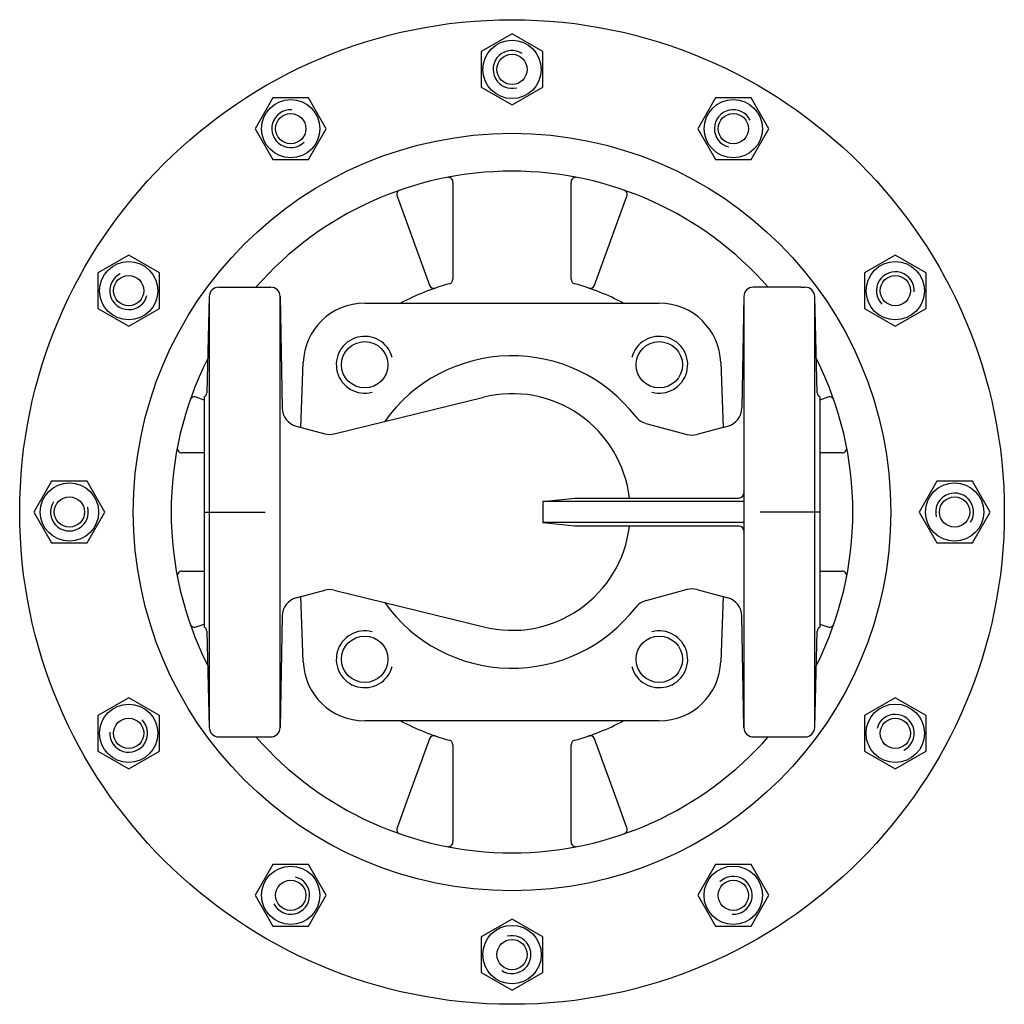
# Model space of a CAD drawing. Extents: x -3 to 205, y 63 to 271.
import ezdxf

# ---------------------------------------------------------------- set-up
doc = ezdxf.new("R2010")
doc.units = 0
doc.layers.get('0').update_dxf_attribs({"linetype": 'CONTINUOUS'})

# ---------------------------------------------------------------- blocks, each defined once
blk = doc.blocks.new('DMA160', base_point=(-2.91, 62.89))
at = {"color": 7}
for p, q in [((101.09, 267.9), (94.59, 264.15)), ((107.59, 264.15), (101.09, 267.9)), ((94.59, 264.15), (94.59, 256.64)), ((107.59, 256.64), (107.59, 264.15)), ((94.59, 256.64), (101.09, 252.89)), ((101.09, 252.89), (107.59, 256.64)), ((50.58, 254.37), (46.83, 247.87)), ((58.09, 254.37), (50.58, 254.37)), ((61.84, 247.87), (58.09, 254.37)), ((144.08, 254.37), (140.33, 247.87)), ((151.59, 254.37), (144.08, 254.37)), ((155.34, 247.87), (151.59, 254.37)), ((46.83, 247.87), (50.58, 241.37)), ((58.09, 241.37), (61.84, 247.87)), ((140.33, 247.87), (144.08, 241.37)), ((151.59, 241.37), (155.34, 247.87)), ((50.58, 241.37), (58.09, 241.37)), ((144.08, 241.37), (151.59, 241.37)), ((20.11, 221.15), (13.61, 217.4)), ((26.61, 217.4), (20.11, 221.15)), ((182.06, 221.15), (175.56, 217.4)), ((188.56, 217.4), (182.06, 221.15)), ((13.61, 217.4), (13.61, 209.89)), ((26.61, 209.89), (26.61, 217.4)), ((175.56, 217.4), (175.56, 209.89)), ((188.56, 209.89), (188.56, 217.4)), ((13.61, 209.89), (20.11, 206.14)), ((20.11, 206.14), (26.61, 209.89)), ((175.56, 209.89), (182.06, 206.14)), ((182.06, 206.14), (188.56, 209.89)), ((3.83, 173.39), (0.08, 166.89)), ((11.34, 173.39), (3.83, 173.39)), ((15.09, 166.89), (11.34, 173.39)), ((190.83, 173.39), (187.08, 166.89)), ((198.34, 173.39), (190.83, 173.39)), ((202.09, 166.89), (198.34, 173.39)), ((0.08, 166.89), (3.83, 160.39)), ((11.34, 160.39), (15.09, 166.89)), ((187.08, 166.89), (190.83, 160.39)), ((198.34, 160.39), (202.09, 166.89)), ((3.83, 160.39), (11.34, 160.39)), ((190.83, 160.39), (198.34, 160.39)), ((20.11, 127.65), (13.61, 123.9)), ((26.61, 123.9), (20.11, 127.65)), ((182.06, 127.65), (175.56, 123.9)), ((188.56, 123.9), (182.06, 127.65)), ((13.61, 123.9), (13.61, 116.39)), ((26.61, 116.39), (26.61, 123.9)), ((175.56, 123.9), (175.56, 116.39)), ((188.56, 116.39), (188.56, 123.9)), ((13.61, 116.39), (20.11, 112.64)), ((20.11, 112.64), (26.61, 116.39)), ((175.56, 116.39), (182.06, 112.64)), ((182.06, 112.64), (188.56, 116.39)), ((50.58, 92.42), (46.83, 85.92)), ((58.09, 92.42), (50.58, 92.42)), ((61.84, 85.92), (58.09, 92.42)), ((144.08, 92.42), (140.33, 85.92)), ((151.59, 92.42), (144.08, 92.42)), ((155.34, 85.92), (151.59, 92.42)), ((46.83, 85.92), (50.58, 79.42)), ((58.09, 79.42), (61.84, 85.92)), ((140.33, 85.92), (144.08, 79.42)), ((151.59, 79.42), (155.34, 85.92)), ((50.58, 79.42), (58.09, 79.42)), ((101.09, 80.9), (94.59, 77.15)), ((107.59, 77.15), (101.09, 80.9)), ((144.08, 79.42), (151.59, 79.42)), ((94.59, 77.15), (94.59, 69.64)), ((107.59, 69.64), (107.59, 77.15)), ((94.59, 69.64), (101.09, 65.89)), ((101.09, 65.89), (107.59, 69.64))]:
    blk.add_line(p, q, dxfattribs=at)
for centre, radius in [((101.09, 166.89), 104), ((101.09, 260.39), 6.17), ((101.09, 260.39), 3.2), ((54.34, 247.87), 6.17), ((147.84, 247.87), 6.17), ((54.34, 247.87), 3.2), ((147.84, 247.87), 3.2), ((101.09, 166.89), 80), ((20.11, 213.64), 6.17), ((182.06, 213.64), 6.17), ((20.11, 213.64), 3.2), ((182.06, 213.64), 3.2), ((7.59, 166.89), 6.17), ((194.59, 166.89), 6.17), ((7.59, 166.89), 3.2), ((194.59, 166.89), 3.2), ((20.11, 120.14), 6.17), ((182.06, 120.14), 6.18), ((20.11, 120.14), 3.2), ((182.06, 120.14), 3.2), ((54.34, 85.92), 6.17), ((147.84, 85.92), 6.18), ((54.34, 85.92), 3.2), ((147.84, 85.92), 3.2), ((101.09, 73.39), 6.18), ((101.09, 73.39), 3.2)]:
    blk.add_circle(centre, radius, dxfattribs=at)
for centre, start, end in [((101.09, 260.39), 57, 285), ((54.34, 247.87), 87, 315), ((147.84, 247.87), 27, 255), ((20.11, 213.64), 117, 345), ((182.06, 213.64), 357, 225), ((194.59, 166.89), 327, 195), ((7.59, 166.89), 147, 15), ((20.11, 120.14), 177, 45), ((182.06, 120.14), 297, 165), ((54.34, 85.92), 207, 75), ((147.84, 85.92), 267, 135), ((101.09, 73.39), 237, 105)]:
    blk.add_arc(centre, 4, start, end, dxfattribs=at)

msp = doc.modelspace()

# ---------------------------------------------------------------- linework, layer by layer
at = {"color": 7}
for p, q in [((88.59, 236.6), (88.59, 216.07)), ((113.59, 216.07), (113.59, 236.6)), ((76.81, 233.6), (83.65, 214.81)), ((118.53, 214.81), (125.37, 233.6)), ((39.14, 214.39), (40.09, 214.39)), ((40.09, 214.39), (50.12, 214.39)), ((162.09, 214.39), (152.05, 214.39)), ((162.09, 214.39), (163.03, 214.39)), ((37.14, 212.44), (36.61, 192.08)), ((37.14, 212.44), (37.14, 121.34)), ((52.12, 212.43), (52.53, 188.89)), ((52.12, 121.36), (52.12, 212.43)), ((150.05, 212.43), (149.64, 188.89)), ((150.05, 212.43), (150.05, 121.36)), ((165.57, 192.08), (165.03, 212.44)), ((165.03, 121.34), (165.03, 212.44)), ((69.97, 211), (132.2, 211)), ((56.5, 184.76), (56.98, 198.46)), ((145.19, 198.46), (145.67, 184.76)), ((36.09, 190.55), (34.37, 191.17)), ((63.51, 183.39), (95.11, 191.17)), ((167.8, 191.17), (166.09, 190.55)), ((129.35, 185.62), (138.09, 183.28)), ((55.5, 185.03), (61.52, 183.41)), ((145.67, 184.76), (140.16, 183.28)), ((145.67, 184.76), (146.68, 185.03)), ((36.09, 179.39), (31.38, 179.39)), ((170.79, 179.39), (166.09, 179.39)), ((107.58, 169.09), (114.38, 169.81)), ((150.05, 169.09), (107.58, 169.09)), ((107.58, 169.09), (107.58, 164.69)), ((114.38, 169.81), (149.05, 169.81)), ((150.05, 164.69), (107.58, 164.69)), ((107.58, 164.69), (114.3, 163.99)), ((149.05, 163.89), (114.3, 163.89)), ((31.38, 154.39), (36.09, 154.39)), ((166.09, 154.39), (170.79, 154.39)), ((55.5, 148.76), (61.52, 150.37)), ((63.51, 150.39), (95.11, 142.62)), ((138.09, 150.5), (129.35, 148.16)), ((140.16, 150.5), (146.68, 148.76)), ((56.98, 135.33), (56.5, 149.03)), ((145.67, 149.03), (145.19, 135.33)), ((52.53, 144.89), (52.12, 121.36)), ((150.05, 121.36), (149.64, 144.89)), ((34.37, 142.61), (36.09, 143.23)), ((36.61, 141.71), (37.14, 121.34)), ((165.03, 121.34), (165.57, 141.71)), ((166.09, 143.23), (167.8, 142.61)), ((132.2, 122.78), (69.97, 122.78)), ((39.14, 119.39), (50.12, 119.39)), ((83.65, 118.98), (78.87, 105.85)), ((123.29, 105.88), (118.53, 118.98)), ((152.05, 119.39), (163.03, 119.39)), ((88.59, 117.71), (88.59, 97.19)), ((113.59, 97.19), (113.59, 117.71)), ((78.8, 105.66), (76.81, 100.18)), ((78.87, 105.85), (78.8, 105.66)), ((125.37, 100.18), (123.29, 105.88))]:
    msp.add_line(p, q, dxfattribs=at)
at = {"color": 1}
for p, q in [((36.09, 191.23), (36.09, 142.56)), ((166.09, 191.23), (166.09, 142.56)), ((36.09, 166.89), (48.91, 166.89)), ((166.09, 166.89), (153.51, 166.89))]:
    msp.add_line(p, q, dxfattribs=at)
at = {"color": 7}
for centre in [(69.97, 198), (132.2, 198), (69.97, 135.78), (132.2, 135.78)]:
    msp.add_circle(centre, 4.9, dxfattribs=at)
for centre, radius, start, end in [((101.09, 166.89), 72, 41.2787, 138.7213), ((87.59, 236.6), 1, 0, 101.1196), ((114.59, 236.6), 1, 78.8804, 180), ((77.74, 233.95), 1, 109.193, 200), ((124.43, 233.95), 1, 340, 70.807), ((39.14, 212.39), 2, 90, 178.5), ((50.12, 212.39), 2, 1, 90), ((101.09, 166.89), 50, 105.3495, 118.0845), ((84.59, 215.15), 1, 200, 288.8765), ((87.59, 216.07), 1, 285.3495, 0), ((114.59, 216.07), 1, 180, 254.6505), ((101.09, 166.89), 50, 61.9155, 74.6505), ((117.59, 215.15), 1, 251.1235, 340), ((152.05, 212.39), 2, 90, 179), ((163.03, 212.39), 2, 1.5, 90), ((69.97, 198), 13, 90, 178), ((132.2, 198), 13, 2, 90), ((69.97, 198), 6, 15, 285), ((132.2, 198), 6, 255, 165), ((101.09, 166.89), 33, 37.6398, 144.572), ((101.09, 166.89), 72, 153.2441, 206.7559), ((101.09, 166.89), 72, 333.2441, 26.7559), ((35.61, 192.1), 1, 298.6926, 358.5), ((101.09, 166.89), 25, 6.6952, 103.8229), ((166.57, 192.1), 1, 181.5, 241.3074), ((34.03, 190.23), 1, 70, 160.807), ((168.14, 190.23), 1, 19.193, 110), ((56.53, 188.89), 4, 180, 255), ((145.64, 188.89), 4, 285, 0), ((130.39, 189.49), 4, 217.6398, 255), ((62.56, 187.28), 4, 255, 283.8229), ((139.12, 187.15), 4, 255, 285), ((31.38, 180.39), 1, 168.8804, 270), ((170.79, 180.39), 1, 270, 11.1196), ((149.05, 170.89), 1, 270, 0), ((101.09, 166.89), 25, 256.1771, 353.1079), ((149.05, 162.89), 1, 0, 90), ((31.38, 153.39), 1, 90, 191.1196), ((170.79, 153.39), 1, 348.8804, 90), ((62.56, 146.51), 4, 76.1771, 105), ((139.12, 146.64), 4, 75, 105), ((56.53, 144.89), 4, 105, 180), ((101.09, 166.89), 33, 215.428, 322.3602), ((130.39, 144.3), 4, 105, 142.3602), ((145.64, 144.89), 4, 0, 75), ((34.03, 143.55), 1, 199.193, 290), ((35.61, 141.68), 1, 1.5, 61.3074), ((69.97, 135.78), 6, 75, 345), ((132.2, 135.78), 6, 195, 105), ((166.57, 141.68), 1, 118.6926, 178.5), ((168.14, 143.55), 1, 250, 340.807), ((69.97, 135.78), 13, 182, 270), ((132.2, 135.78), 13, 270, 358), ((101.09, 166.89), 50, 241.9155, 254.6505), ((101.09, 166.89), 50, 285.3495, 298.0845), ((39.14, 121.39), 2, 181.5, 270), ((50.12, 121.39), 2, 270, 359), ((152.05, 121.39), 2, 181, 270), ((163.03, 121.39), 2, 270, 358.5), ((101.09, 166.89), 72, 221.2787, 318.7213), ((84.59, 118.64), 1, 71.1235, 160), ((87.59, 117.71), 1, 0, 74.6505), ((114.59, 117.71), 1, 105.3495, 180), ((117.59, 118.64), 1, 20, 108.8765), ((77.74, 99.84), 1, 160, 250.807), ((124.43, 99.84), 1, 289.193, 20), ((87.59, 97.19), 1, 258.8804, 0), ((114.59, 97.19), 1, 180, 281.1196)]:
    msp.add_arc(centre, radius, start, end, dxfattribs=at)

# ---------------------------------------------------------------- block references
msp.add_blockref('DMA160', (-2.91, 62.89))

doc.saveas('drawing.dxf')
